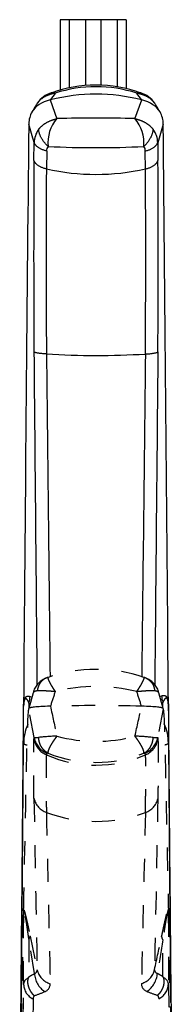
# Model space of a CAD drawing. Extents: x 147 to 630, y 82 to 496.
# Tile 4 of 9: x 159 to 179, y 368 to 496. Entities that reach past the tile are written whole.
import ezdxf

# ---------------------------------------------------------------- set-up
doc = ezdxf.new("R2010")
doc.units = 0
doc.linetypes.add('DASHED', pattern=[6, 3, -3])
doc.layers.get('0').update_dxf_attribs({"linetype": 'CONTINUOUS'})

msp = doc.modelspace()

# ---------------------------------------------------------------- linework, layer by layer
at = {"color": 7, "linetype": 'CONTINUOUS'}
for p, q in [((165.81, 495.86), (164.66, 495.86)), ((164.66, 495.86), (164.66, 486.75)), ((167.93, 495.86), (165.81, 495.86)), ((165.81, 495.86), (165.81, 487.04)), ((169.89, 495.86), (167.93, 495.86)), ((167.93, 495.86), (167.93, 487.34)), ((172.01, 495.86), (169.89, 495.86)), ((169.89, 495.86), (169.89, 487.39)), ((173.16, 495.86), (172.01, 495.86)), ((172.01, 495.86), (172.01, 487.17)), ((173.16, 495.86), (173.16, 486.94)), ((163.39, 485.47), (163.37, 485.47)), ((163.37, 485.47), (164.23, 483.04)), ((174.3, 483.04), (175.17, 485.47)), ((175.17, 485.47), (175.16, 485.47)), ((160.59, 482.39), (160.59, 482.35)), ((160.59, 482.35), (160.59, 482.34)), ((160.59, 482.31), (160.59, 482.34)), ((177.95, 482.34), (177.95, 482.31)), ((161.26, 477.61), (161.29, 479.94)), ((177.24, 479.93), (177.27, 477.61)), ((162.9, 478.85), (162.87, 476.53)), ((175.66, 476.52), (175.63, 478.85)), ((160.76, 408.18), (160.99, 408.09)), ((177.53, 408.18), (177.75, 408.27)), ((159.92, 406.88), (159.92, 406.95)), ((159.92, 402.08), (159.92, 406.88)), ((160.74, 407.18), (160.6, 407.39)), ((160.6, 407.39), (160.6, 406.64)), ((177.92, 407.44), (177.78, 407.25)), ((177.91, 406.75), (177.92, 407.44)), ((178.62, 406.99), (178.62, 406.95)), ((178.62, 406.95), (178.62, 406.94)), ((178.62, 406.94), (178.62, 402.15)), ((159.65, 368.56), (159.92, 402.08)), ((178.62, 402.15), (178.89, 368.55))]:
    msp.add_line(p, q, dxfattribs=at)
at = {"color": 7, "linetype": 'DASHED'}
for p, q in [((161.15, 408.67), (160.59, 406.63)), ((177.95, 406.62), (177.4, 408.67)), ((163.39, 406.93), (163.37, 406.93)), ((175.17, 406.93), (175.16, 406.93)), ((160.59, 406.61), (160.59, 406.62)), ((160.59, 406.62), (160.59, 406.62)), ((161.29, 402.87), (160.59, 406.61)), ((177.95, 406.61), (177.24, 402.86)), ((177.95, 406.61), (177.95, 406.62)), ((177.95, 406.61), (177.95, 406.61)), ((161.26, 402.64), (161.29, 402.87)), ((177.24, 402.86), (177.27, 402.63)), ((162.9, 400.86), (162.87, 400.64)), ((175.66, 400.63), (175.63, 400.86)), ((159.92, 380.42), (159.92, 380.45)), ((159.92, 370.9), (159.92, 380.42)), ((178.62, 380.47), (178.62, 380.46)), ((178.62, 380.46), (178.62, 380.45)), ((178.62, 380.45), (178.62, 370.93)), ((161.31, 372.3), (160.6, 376.76)), ((160.6, 376.76), (160.6, 371.89)), ((160.76, 377.16), (161.67, 372.79)), ((177.91, 371.93), (177.92, 376.66)), ((159.65, 354.16), (159.92, 370.9)), ((178.62, 370.93), (178.9, 354.16)), ((161.16, 369.01), (160.83, 352.3)), ((177.72, 352.3), (177.39, 369.05))]:
    msp.add_line(p, q, dxfattribs=at)
at = {"color": 7, "linetype": 'CONTINUOUS'}
for centre, radius, start, end in [((169.27, 470.54), 16.85, 69.8505, 110.1675), ((164.53, 483.07), 3.47, 107.9112, 144.7069), ((230.19, 439.01), 81.37, 144.4273, 145.1795), ((169.27, 462.79), 23.43, 75.455, 104.5477), ((163.7, 485.56), 0.841, 69.0678, 106.3883), ((169.27, 470.17), 17.01, 71.9561, 108.0458), ((174.84, 485.56), 0.841, 73.6121, 111.0344), ((100.16, 433.08), 91.48, 34.9385, 35.6078), ((174.01, 483.07), 3.47, 35.2456, 72.091), ((350.03, 371.55), 219.9, 148.9771, 149.2726), ((164.58, 483.08), 3.5, 145.4275, 149.0093), ((163.8, 483.55), 2.59, 144.884, 149.0345), ((161.94, 484.91), 0.288, 145.6976, 151.9552), ((176.6, 484.9), 0.289, 28.0952, 34.2582), ((173.96, 483.08), 3.5, 30.9916, 34.5468), ((174.74, 483.55), 2.59, 30.9697, 35.0632), ((-8.04, 373.64), 215.87, 30.718, 31.0195), ((163.68, 482.38), 3.08, 150.2624, 179.7473), ((174.83, 482.37), 3.12, 359.4072, 29.6435), ((34401.8, 140.87), 34242.92, 179.428692, 179.554793), ((-1125.6, 103.65), 1340.78, 16.29896, 16.40473), ((167.81, 479.93), 4.75, 139.0788, 185.9342), ((169.27, 316.03), 167.09, 88.2739, 91.7289), ((170.72, 479.93), 4.75, 354.0738, 40.9427), ((1315, 140.81), 1187.22, 163.28298, 163.40274), ((-38706.49, 99.47), 38886.33, 0.45311, 0.564095), ((164.14, 479.93), 2.85, 143.0555, 179.9062), ((174.38, 479.93), 2.86, 0.1302, 36.9082), ((163.67, 478.92), 0.78, 138.2903, 185.225), ((169.27, 610.89), 131.6, 267.307, 272.6847), ((174.86, 478.92), 0.78, 354.8311, 41.7624), ((2026.17, 464.95), 1864.95, 179.61104, 180.37265), ((-1630.44, 465.53), 1807.75, 359.59702, 0.38265), ((1654.87, 464.74), 1492.05, 179.54726, 180.46766), ((169.27, 504.98), 29.16, 257.311, 282.6637), ((-1268.04, 465.32), 1443.74, 359.49366, 0.44479), ((292168.79, 3085.5), 292019.4, 180.5165521, 180.5250126), ((601162.18, -5231.93), 601011.8, 179.45805223, 179.46215869), ((169.27, 561.99), 109.62, 266.6512, 273.3368), ((293605, 3646.91), 293459.51, 180.6236863, 180.6318499), ((501333.97, -5271.11), 501191, 179.3456599, 179.3504382), ((158.78, 408.17), 1.97, 336.8383, 0.376), ((179.8, 408.26), 2.05, 179.6425, 203.4417), ((-25136.25, 611.68), 25297, 359.444772, 359.53614), ((25571.77, 612.53), 25393.99, 180.463879, 180.555041), ((166.12, 402.07), 6.19, 156.2089, 179.9081), ((161.77, 404.23), 1.34, 172.8413, 182.9216), ((172.43, 402.14), 6.19, 0.0899, 23.8574)]:
    msp.add_arc(centre, radius, start, end, dxfattribs=at)
at = {"color": 7, "linetype": 'DASHED'}
for centre, radius, start, end in [((169.27, 392.74), 18.96, 70.9496, 109.0494), ((163.83, 407.99), 2.77, 112.8904, 165.855), ((163.57, 408.77), 1.95, 111.7239, 114.8249), ((164.82, 405.62), 5.34, 109.0405, 111.6862), ((169.27, 387.85), 21.63, 75.9044, 104.0944), ((173.72, 405.63), 5.33, 68.3034, 70.9546), ((174.97, 408.77), 1.95, 65.162, 68.2657), ((174.71, 407.99), 2.77, 14.1439, 67.0923), ((559.82, 279.64), 416.37, 161.9228, 162.1979), ((-354.57, 235.9), 556.65, 17.8934, 18.099), ((1996.15, 809.99), 1876.57, 192.40283, 192.52384), ((169.28, 182.9), 224.11, 88.4978, 91.5073), ((-1713.2, 830.36), 1935.26, 347.24414, 347.36171), ((165.35, 371.1), 31.98, 92.0116, 96.2564), ((169.27, 421.6), 19.22, 254.7811, 285.174), ((173.11, 371.5), 31.58, 83.5425, 87.8462), ((163.96, 403.16), 2.75, 190.7686, 246.4767), ((163.99, 403.38), 2.75, 190.7652, 246.5972), ((174.54, 403.38), 2.75, 293.3546, 349.0479), ((174.57, 403.15), 2.75, 293.4784, 349.051), ((169.27, 415.36), 16.06, 246.4854, 293.4671), ((169.27, 416.37), 16.71, 248.2942, 291.6552), ((69030.23, 1655.04), 68880.5, 181.0482161, 181.0666558), ((163.67, 395.52), 2.47, 193.168, 251.1203), ((174.86, 395.51), 2.47, 288.7871, 346.6331), ((159573.33, -2664.04), 159425.42, 178.9005669, 178.9085245), ((169.27, 410.1), 18.09, 249.273, 290.652), ((68656.1, 1904.31), 68509.9, 181.2638807, 181.282447), ((136142.77, -2752.98), 136003.51, 178.6744643, 178.6838064), ((160.1, 377.19), 0.656, 319.2132, 358.0342), ((-5638.69, 1606.5), 5944.94, 348.022915, 348.065124), ((2634.69, -29.2), 2490.08, 170.61933, 170.72049), ((178.43, 377.11), 0.684, 182.1122, 221.2663), ((161.18, 372.77), 0.492, 285.5349, 2.4476), ((164.09, 373.36), 2.49, 193.2857, 252.947), ((174.42, 373.39), 2.49, 286.8985, 346.506), ((177.31, 372.78), 0.471, 177.5398, 256.8288), ((160.84, 370.86), 0.921, 110.8358, 177.2111), ((168.02, 368.18), 8.29, 153.4457, 154.7422), ((154.26, 383.68), 13.39, 298.263, 301.778), ((164.41, 372.53), 3.11, 184.3688, 235.677), ((174.09, 372.56), 3.12, 304.5967, 355.7247), ((183.92, 383.64), 13.15, 239.317, 242.8569), ((170.46, 368.1), 8.38, 25.9161, 27.2014), ((177.69, 370.88), 0.932, 3.0487, 70.5059), ((162.09, 370.97), 2.17, 181.8693, 244.4257), ((157.26, 382.06), 13.25, 287.7193, 294.0339), ((162.29, 370.97), 1.07, 290.0048, 0.8495), ((176.2, 370.99), 1.06, 179.527, 251.2792), ((180.95, 381.96), 13.01, 246.9555, 253.3888), ((176.45, 371), 2.17, 295.5717, 358.1306), ((161.86, 369.02), 0.709, 143.5542, 180.6446), ((176.68, 369.06), 0.703, 359.2511, 38.2014)]:
    msp.add_arc(centre, radius, start, end, dxfattribs=at)
at = {"color": 7, "linetype": 'CONTINUOUS'}
for points, knots in [([(164, 486.34), (163.61, 486.26), (162.72, 485.96), (161.93, 485.4), (161.68, 485.04)], [0, 0, 0, 0.2778436, 0.6683585, 0.9999995, 0.9999995, 0.9999995]), ([(176.86, 485.04), (176.49, 485.55), (175.54, 486.07), (174.83, 486.28), (174.54, 486.34)], [0, 0, 0, 0.4785369, 0.7934868, 0.9999989, 0.9999989, 0.9999989]), ([(161.86, 481.65), (162.12, 481.99), (162.8, 482.5), (163.66, 482.91), (164.23, 483.04)], [0, 0, 0, 0.334689, 0.6053639, 0.9999871, 0.9999871, 0.9999871]), ([(174.3, 483.04), (174.87, 482.91), (175.73, 482.5), (176.4, 481.99), (176.67, 481.64)], [0, 0, 0, 0.39485, 0.665408, 1, 1, 1]), ([(159.92, 406.95), (159.92, 407.11), (159.95, 407.51), (160.03, 407.86), (160.16, 408.11), (160.35, 408.24), (160.61, 408.24), (160.76, 408.18)], [0, 0, 0, 0.059186, 0.165519, 0.284765, 0.46167, 0.691794, 1, 1, 1]), ([(177.75, 408.27), (177.94, 408.35), (178.21, 408.31), (178.35, 408.2), (178.45, 408.06), (178.56, 407.78), (178.62, 407.25), (178.62, 406.99)], [0.0000084, 0.0000084, 0.0000084, 0.3704189, 0.5481716, 0.6584942, 0.7617967, 0.9037534, 0.9940757, 0.9940757, 0.9940757]), ([(160.6, 407.39), (160.5, 407.63), (160.31, 407.89), (160.15, 407.93), (160.05, 407.8), (159.98, 407.6), (159.93, 407.19), (159.92, 406.95)], [0, 0, 0, 0.309317, 0.53911, 0.714913, 0.792154, 0.907952, 1, 1, 1]), ([(178.62, 406.99), (178.62, 407.24), (178.56, 407.73), (178.46, 407.93), (178.37, 407.99), (178.25, 407.98), (178.1, 407.81), (177.97, 407.57), (177.92, 407.44)], [0.0062056, 0.0062056, 0.0062056, 0.0977458, 0.238862, 0.3412764, 0.4509361, 0.6283534, 0.8361329, 1, 1, 1])]:
    msp.add_open_spline(points, degree=2, knots=knots, dxfattribs=at)
for points in [[(163.37, 485.47), (162.24, 485.17), (161.44, 484.66), (161, 483.91)], [(177.54, 483.91), (177.1, 484.65), (176.3, 485.16), (175.17, 485.47)]]:
    msp.add_open_spline(points, degree=3, dxfattribs=at)
for points, weights in [([(163.09, 479.44), (161.96, 480.47), (161.86, 481.65)], [1, 0.873269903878, 1]), ([(175.44, 479.44), (176.57, 480.47), (176.67, 481.64)], [1, 0.873612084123, 1]), ([(162.9, 478.85), (161.56, 479.17), (161.29, 479.94)], [1, 0.883632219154, 1]), ([(175.63, 478.85), (176.97, 479.17), (177.24, 479.93)], [1, 0.884197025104, 1]), ([(162.87, 476.53), (161.53, 476.85), (161.26, 477.61)], [1, 0.884142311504, 1]), ([(175.66, 476.52), (176.99, 476.84), (177.27, 477.61)], [1, 0.884683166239, 1]), ([(162.87, 452.56), (161.52, 452.63), (161.26, 452.82)], [1, 0.8811866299, 1]), ([(175.65, 452.56), (177, 452.62), (177.26, 452.82)], [1, 0.881552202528, 1]), ([(160.37, 401.87), (159.93, 401.97), (159.92, 402.08)], [0.936128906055, 0.924117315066, 0.999999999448]), ([(178.17, 401.94), (178.61, 402.03), (178.62, 402.15)], [0.936165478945, 0.923978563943, 1])]:
    msp.add_rational_spline(points, weights, degree=2, dxfattribs=at)
at = {"color": 7, "linetype": 'DASHED'}
for points, degree in [([(162.75, 410.54), (161.86, 410.13), (161.68, 408.92)], 2), ([(175.79, 410.54), (176.68, 410.13), (176.86, 408.92)], 2), ([(177.95, 406.62), (177.9, 406.8), (176.95, 406.87), (175.17, 406.93)], 3)]:
    msp.add_open_spline(points, degree=degree, dxfattribs=at)
for points, degree, knots in [([(163.08, 410.67), (163.04, 410.65), (163.09, 410.41), (163.27, 410.02), (163.57, 409.48), (163.89, 409), (163.96, 408.9), (163.99, 408.87), (164, 408.83)], 2, [0.0639336, 0.0639336, 0.0639336, 0.2732891, 0.4934671, 0.6643549, 0.9161549, 0.9754312, 0.983214, 0.9999995, 0.9999995, 0.9999995]), ([(174.54, 408.83), (174.72, 409.1), (175.03, 409.59), (175.27, 410.01), (175.46, 410.41), (175.5, 410.65), (175.46, 410.67)], 2, [0, 0, 0, 0.1695016, 0.3358469, 0.5065582, 0.7266451, 0.9374585, 0.9374585, 0.9374585]), ([(161.68, 408.92), (161.43, 408.88), (161.16, 408.74), (161.15, 408.67)], 2, [0, 0, 0, 0.1331582, 0.2787675, 0.2787675, 0.2787675]), ([(164, 408.83), (163.96, 408.83), (163.35, 408.87), (162.55, 408.92), (161.93, 408.95), (161.68, 408.92)], 2, [0, 0, 0, 0.0292968, 0.4332511, 0.6683585, 0.9999995, 0.9999995, 0.9999995]), ([(176.86, 408.92), (176.61, 408.95), (175.91, 408.92), (175.04, 408.85), (174.54, 408.83)], 2, [0, 0, 0, 0.3315729, 0.6476911, 0.9999989, 0.9999989, 0.9999989]), ([(177.4, 408.67), (177.38, 408.74), (177.11, 408.88), (176.86, 408.92)], 2, [0.0116919, 0.0116919, 0.0116919, 0.1565657, 0.2893486, 0.2893486, 0.2893486]), ([(163.37, 406.93), (163.35, 406.93), (161.59, 406.87), (160.64, 406.8), (160.59, 406.63)], 3, [0.0000173, 0.0000173, 0.0000173, 0.0000173, 0.0106081, 0.98487, 0.98487, 0.98487, 0.98487]), ([(159.92, 380.45), (159.93, 380.66), (159.93, 380.87), (160.09, 388.37), (160.28, 397.99), (160.39, 403.33), (160.47, 405.36), (160.55, 406.24), (160.57, 406.42), (160.59, 406.61)], 3, [0, 0, 0, 0, 0.049224, 0.049224, 1.799561, 1.799561, 4.53161, 4.53161, 5.235456, 5.235456, 5.235456, 5.235456]), ([(177.95, 406.61), (177.97, 406.43), (177.99, 406.24), (178.06, 405.56), (178.1, 404.41), (178.19, 401.38), (178.21, 400.41), (178.33, 394.4), (178.52, 385.54), (178.61, 380.9), (178.62, 380.68), (178.62, 380.47)], 3, [0, 0, 0, 0, 0.703837, 0.703837, 2.638717, 2.638717, 3.971982, 3.971982, 7.700936, 7.700936, 7.88052, 7.88052, 7.88052, 7.88052]), ([(164.23, 403.06), (164.05, 402.83), (163.72, 402.36), (163.43, 401.9), (163.21, 401.48), (163.06, 401.09), (163.06, 400.88), (163.09, 400.85)], 2, [0, 0, 0, 0.1479265, 0.308178, 0.4703852, 0.6402902, 0.8675332, 0.999998, 0.999998, 0.999998]), ([(175.44, 400.84), (175.46, 400.88), (175.47, 401.08), (175.31, 401.48), (175.09, 401.89), (174.81, 402.35), (174.48, 402.82), (174.3, 403.06)], 2, [0, 0, 0, 0.1325785, 0.3596974, 0.5294618, 0.6915414, 0.8516935, 0.9999999, 0.9999999, 0.9999999]), ([(161.26, 394.96), (161.24, 396.37), (161.22, 399.46), (161.23, 401.97), (161.26, 402.58), (161.26, 402.64)], 2, [0, 0, 0, 0.218129, 0.574926, 0.940758, 1, 1, 1]), ([(161.29, 402.87), (161.29, 402.88), (161.39, 402.88), (161.67, 402.88), (161.86, 402.89)], 2, [0.0000002, 0.0000002, 0.0000002, 0.0814951, 0.2052253, 0.3056352, 0.3056352, 0.3056352]), ([(176.67, 402.88), (176.86, 402.87), (177.14, 402.87), (177.23, 402.87), (177.24, 402.86)], 2, [0, 0, 0, 0.1004612, 0.2238769, 0.3051927, 0.3051927, 0.3051927]), ([(177.27, 402.63), (177.27, 402.56), (177.31, 401.74), (177.3, 398.65), (177.28, 396.35), (177.26, 394.94)], 2, [0, 0, 0, 0.059926, 0.572843, 0.782699, 1, 1, 1]), ([(162.87, 400.64), (162.86, 400.58), (162.82, 399.98), (162.82, 397.54), (162.84, 394.55), (162.87, 393.18)], 2, [0, 0, 0, 0.058983, 0.42506, 0.782072, 1, 1, 1]), ([(163.09, 400.85), (162.98, 400.88), (162.9, 400.88), (162.9, 400.86)], 2, [0, 0, 0, 0.0843214, 0.1802998, 0.1802998, 0.1802998]), ([(175.63, 400.86), (175.63, 400.88), (175.55, 400.88), (175.44, 400.84)], 2, [0.0000034, 0.0000034, 0.0000034, 0.0956935, 0.1799203, 0.1799203, 0.1799203]), ([(175.65, 393.17), (175.66, 393.55), (175.7, 396.11), (175.72, 399.76), (175.67, 400.57), (175.66, 400.63)], 2, [0, 0, 0, 0.060544, 0.427081, 0.940353, 1, 1, 1]), ([(159.92, 380.42), (159.88, 378.57), (159.84, 376.57), (159.78, 373.48), (159.75, 372.15), (159.66, 368.44), (159.6, 366.78), (159.49, 365.77), (159.46, 365.41), (159.42, 365.06)], 3, [0, 0, 0, 0, 0.907986, 0.907986, 1.572747, 1.572747, 3.190328, 3.190328, 4.058003, 4.058003, 4.058003, 4.058003]), ([(159.92, 380.45), (159.93, 380.55), (159.97, 380.53), (160.03, 380.35), (160.16, 379.88), (160.35, 379.06), (160.61, 377.88), (160.76, 377.16)], 2, [0, 0, 0, 0.090663, 0.165519, 0.284765, 0.46167, 0.691794, 1, 1, 1]), ([(160.6, 376.76), (160.52, 377.36), (160.35, 378.56), (160.19, 379.55), (160.08, 380.06), (160.02, 380.32), (159.97, 380.49), (159.93, 380.54), (159.92, 380.45)], 2, [0, 0, 0, 0.239019, 0.488605, 0.67417, 0.753807, 0.833224, 0.907952, 1, 1, 1]), ([(177.75, 377.08), (177.94, 377.98), (178.21, 379.21), (178.38, 379.93), (178.49, 380.33), (178.56, 380.53), (178.62, 380.6), (178.62, 380.47)], 2, [0.0000084, 0.0000084, 0.0000084, 0.3704189, 0.5481716, 0.7178066, 0.7957189, 0.8865001, 0.9940757, 0.9940757, 0.9940757]), ([(178.62, 380.47), (178.61, 380.59), (178.54, 380.42), (178.46, 380.08), (178.37, 379.65), (178.25, 379), (178.04, 377.64), (177.92, 376.66)], 2, [0.0071654, 0.0071654, 0.0071654, 0.1336748, 0.238862, 0.3412764, 0.4509361, 0.6283534, 1, 1, 1]), ([(179.12, 365.06), (179.08, 365.42), (179.05, 365.77), (178.93, 366.94), (178.85, 369.19), (178.72, 375.46), (178.67, 377.96), (178.62, 380.45)], 3, [0, 0, 0, 0, 0.867635, 0.867635, 2.854872, 2.854872, 4.223729, 4.223729, 4.223729, 4.223729]), ([(160.52, 371.72), (160.46, 371.6), (160.41, 371.11), (160.59, 370.35), (161.02, 369.68), (161.29, 369.44)], 2, [0, 0, 0, 0.126094, 0.3880999, 0.7209664, 0.9999947, 0.9999947, 0.9999947]), ([(177.24, 369.49), (177.5, 369.73), (177.94, 370.39), (178.11, 371.16), (178.05, 371.64), (178, 371.76)], 2, [0, 0, 0, 0.278027, 0.611193, 0.873582, 1, 1, 1])]:
    msp.add_open_spline(points, degree=degree, knots=knots, dxfattribs=at)
for points, weights in [([(163.09, 400.85), (161.96, 401.4), (161.86, 402.89)], [1, 0.873269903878, 1]), ([(175.44, 400.84), (176.57, 401.39), (176.67, 402.88)], [1, 0.873612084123, 1])]:
    msp.add_rational_spline(points, weights, degree=2, dxfattribs=at)

doc.saveas('drawing.dxf')
